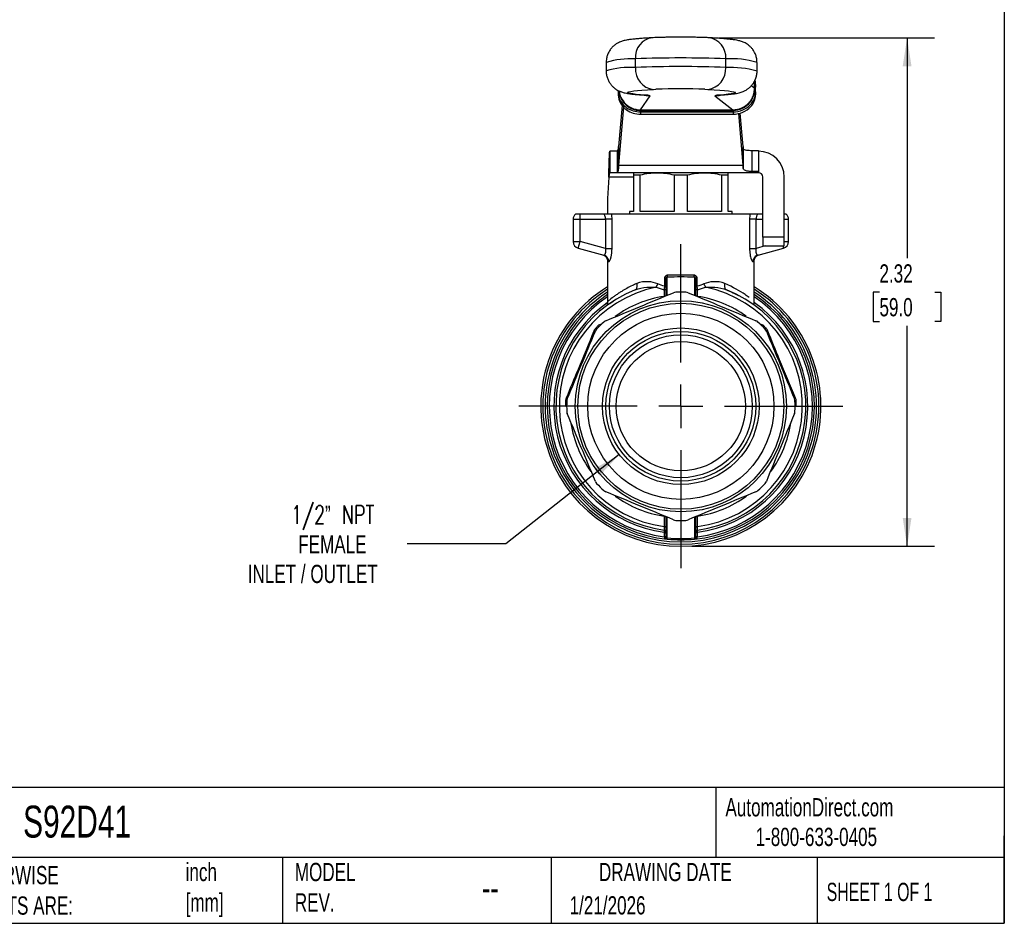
# Model space of a CAD drawing. Header units: inches. Extents: x 0.2 to 10.8, y 0.2 to 8.2.
# Tile 9 of 13: x 6.3 to 10.8, y 0.2 to 4.4. Entities that reach past the tile are written whole.
import ezdxf

# ---------------------------------------------------------------- set-up
doc = ezdxf.new("R2010")
doc.units = ezdxf.units.IN
doc.header["$MEASUREMENT"] = 0
doc.linetypes.add('SLD-Center', pattern=[0.75, 0.6, -0.05, 0.05, -0.05])
doc.linetypes.add('SLD-Solid', pattern=[0])
doc.layers.add('CENTER', color=40, linetype='SLD-Center')
doc.layers.add('DIMENSIONS', color=140, linetype='SLD-Solid', lineweight=25)
doc.layers.add('TEXT', color=140, linetype='SLD-Solid', lineweight=25)
doc.styles.add('SLDTEXTSTYLE0', font='TXT', dxfattribs={"width": 0.7})
doc.styles.add('SLDTEXTSTYLE1', font='TXT', dxfattribs={"width": 0.65})
doc.styles.add('SLDTEXTSTYLE2', font='TXT', dxfattribs={"width": 0.7, "bigfont": 'bigfont'})
doc.dimstyles.new('SLDDIMSTYLE0', dxfattribs={"dimtxt": 0.084961, "dimasz": 0.13, "dimexe": 0, "dimexo": 0.0625, "dimgap": 0.02124, "dimtad": 0, "dimtih": 1, "dimtoh": 1, "dimrnd": 1e-09, "dimzin": 12, "dimdsep": 46, "dimtxsty": 'SLDTEXTSTYLE0', "dimsah": 1, "dimcen": 0.09, "dimadec": 0, "dimazin": 3, "dimtfac": 1, "dimtofl": 0, "dimtmove": 0, "dimatfit": 3, "dimfxl": 0, "dimfrac": 2, "dimtolj": 1, "dimtzin": 12, "dimarcsym": 0})
doc.dimstyles.new('SLDDIMSTYLE1', dxfattribs={"dimtxt": 0.084961, "dimasz": 0.13, "dimexe": 0, "dimexo": 0.0625, "dimgap": 0.02124, "dimtad": 0, "dimtih": 1, "dimtoh": 1, "dimrnd": 1e-09, "dimzin": 12, "dimdsep": 46, "dimtxsty": 'SLDTEXTSTYLE0', "dimsah": 1, "dimcen": 0, "dimadec": 0, "dimazin": 3, "dimtfac": 1, "dimtofl": 0, "dimtmove": 0, "dimatfit": 3, "dimfxl": 0, "dimfrac": 2, "dimtolj": 1, "dimtzin": 12, "dimarcsym": 0})

# ---------------------------------------------------------------- blocks, each defined once
blk = doc.blocks.new('_D_4')
at = {"layer": 'DIMENSIONS'}
for p, q in [((8.9913, 2.391), (8.4725, 1.9831)), ((8.4725, 1.9831), (8.0231, 1.9831))]:
    blk.add_line(p, q, dxfattribs=at)
blk.add_solid([(8.9913, 2.391), (8.8768, 2.3264), (8.9015, 2.2949)], dxfattribs=at)
at = {"layer": 'DIMENSIONS', "attachment_point": 1}
for s, insert, char_height, style in [('1/2” NPT', (7.4924, 2.158), 0.08333, 'SLDTEXTSTYLE2'), ('FEMALE', (7.5248, 2.023), 0.08333, 'SLDTEXTSTYLE0'), ('INLET / OUTLET', (7.294, 1.8879), 0.083333, 'SLDTEXTSTYLE0')]:
    blk.add_mtext(s, dxfattribs=dict(at, insert=insert, char_height=char_height, style=style))
blk = doc.blocks.new('_D_5')
at = {"layer": 'DIMENSIONS'}
for p, q in [((9.4455, 4.2956), (10.431, 4.2956)), ((10.306, 4.2956), (10.306, 3.288)), ((10.1797, 3.1339), (10.1512, 3.1339)), ((10.1512, 3.1339), (10.1512, 2.9989)), ((10.4322, 3.1339), (10.4607, 3.1339)), ((10.4607, 3.1339), (10.4607, 2.9989)), ((10.1512, 2.9989), (10.1797, 2.9989)), ((10.306, 1.9723), (10.306, 2.9799)), ((10.4607, 2.9989), (10.4322, 2.9989)), ((9.3225, 1.9723), (10.431, 1.9723))]:
    blk.add_line(p, q, dxfattribs=at)
for points in [[(10.306, 4.2956), (10.286, 4.1656), (10.326, 4.1656)], [(10.306, 1.9723), (10.326, 2.1023), (10.286, 2.1023)]]:
    blk.add_solid(points, dxfattribs=at)
at = {"layer": 'DIMENSIONS', "char_height": 0.08333, "attachment_point": 1, "style": 'SLDTEXTSTYLE0'}
for s, insert in [('2.32', (10.1797, 3.2604)), ('59.0', (10.1797, 3.1063))]:
    blk.add_mtext(s, dxfattribs=dict(at, insert=insert))
blk = doc.blocks.new('SW_CENTERMARKSYMBOL_0')
at = {"layer": 'CENTER', "color": 0}
for p, q in [((0, 0.2), (0, 0.7398)), ((0, 0), (0, 0.1)), ((-0.2, 0), (-0.7398, 0)), ((0, 0), (-0.1, 0)), ((0, 0), (0, -0.1)), ((0, 0), (0.1, 0)), ((0.2, 0), (0.7398, 0)), ((0, -0.2), (0, -0.7398))]:
    blk.add_line(p, q, dxfattribs=at)

msp = doc.modelspace()

# ---------------------------------------------------------------- linework, layer by layer
for p, q in [((8.9314, 4.183), (8.9314, 4.1436)), ((9.0648, 4.1596), (9.0648, 4.199)), ((9.4775, 4.1598), (9.4775, 4.1991)), ((9.6204, 4.1433), (9.6204, 4.1826)), ((9.6087, 4.0648), (9.6087, 4.0972)), ((9.6104, 4.0632), (9.6104, 4.1025)), ((8.9868, 4.0542), (8.9867, 4.0347)), ((8.9871, 4.0541), (8.987, 4.0446)), ((8.9875, 4.0539), (8.987, 4.0446)), ((9.1478, 4.0594), (9.1588, 4.06)), ((9.3827, 4.0601), (9.3955, 4.0595)), ((9.6087, 4.0648), (9.5941, 4.0761)), ((9.6087, 4.0648), (9.6104, 4.0632)), ((9.614, 4.069), (9.613, 4.0745)), ((9.6138, 4.0746), (9.6131, 4.0844)), ((9.6131, 4.0448), (9.6133, 4.0789)), ((9.6133, 4.0789), (9.614, 4.069)), ((9.6138, 4.035), (9.614, 4.069)), ((8.987, 4.0446), (8.9867, 4.0347)), ((9.0876, 3.9663), (9.1327, 4.03)), ((9.1048, 4.0335), (9.1116, 4.0333)), ((9.4278, 4.0301), (9.5102, 3.9664)), ((9.4541, 4.0336), (9.447, 4.0334)), ((9.6131, 4.0448), (9.6138, 4.035)), ((9.0037, 3.9857), (8.9881, 3.7985)), ((9.0103, 3.9793), (8.9881, 3.7133)), ((9.0876, 3.9663), (9.5102, 3.9664)), ((9.0876, 3.9663), (9.0881, 3.9634)), ((9.0881, 3.9634), (9.5107, 3.9635)), ((9.5102, 3.9664), (9.5107, 3.9635)), ((9.0883, 3.9566), (9.5109, 3.9567)), ((9.0883, 3.9566), (9.0884, 3.9463)), ((9.0884, 3.9463), (9.511, 3.9464)), ((9.5109, 3.9567), (9.511, 3.9464)), ((9.5569, 3.7133), (9.5372, 3.9499)), ((9.5569, 3.7985), (9.5441, 3.9517)), ((8.9871, 3.7896), (8.9871, 3.6989)), ((8.9881, 3.7985), (8.9881, 3.7133)), ((9.5569, 3.7133), (9.5569, 3.7985)), ((9.5579, 3.7896), (9.5579, 3.6989)), ((9.5973, 3.7808), (9.5973, 3.6845)), ((9.5973, 3.7808), (9.6268, 3.7808)), ((9.6268, 3.7808), (9.6268, 3.7774)), ((8.9483, 3.7774), (8.9483, 3.679)), ((8.9828, 3.7774), (8.9483, 3.7774)), ((8.9828, 3.679), (8.9828, 3.7774)), ((9.6268, 3.7774), (9.6268, 3.737)), ((9.6268, 3.737), (9.6268, 3.6845)), ((8.9881, 3.7133), (9.5569, 3.7133)), ((8.9431, 3.6593), (8.9378, 3.561)), ((9.056, 3.6593), (8.9431, 3.6593)), ((8.9828, 3.679), (8.9483, 3.679)), ((9.6268, 3.679), (8.9828, 3.679)), ((9.056, 3.6687), (9.056, 3.5018)), ((9.056, 3.6687), (9.0868, 3.6687)), ((9.0868, 3.5018), (9.0868, 3.6687)), ((9.2416, 3.6687), (9.2416, 3.5018)), ((9.2416, 3.6687), (9.3034, 3.6687)), ((9.3034, 3.5018), (9.3034, 3.6687)), ((9.4581, 3.6687), (9.4581, 3.5018)), ((9.4581, 3.6687), (9.489, 3.6687)), ((9.489, 3.5018), (9.489, 3.6687)), ((9.6268, 3.6845), (9.5973, 3.6845)), ((9.6268, 3.6824), (9.6268, 3.6845)), ((9.6268, 3.6824), (9.6268, 3.679)), ((9.6465, 3.3838), (9.6465, 3.6593)), ((9.7449, 3.3838), (9.7449, 3.6593)), ((8.9378, 3.561), (8.9378, 3.49)), ((8.7804, 3.4664), (8.7804, 3.3646)), ((8.7804, 3.4664), (8.8119, 3.4664)), ((8.8119, 3.49), (8.791, 3.49)), ((8.8119, 3.4664), (8.8119, 3.49)), ((8.9216, 3.49), (8.8119, 3.49)), ((8.8119, 3.3646), (8.8119, 3.4664)), ((8.8119, 3.4664), (8.9287, 3.4664)), ((8.9287, 3.4664), (8.9287, 3.3333)), ((9.5882, 3.49), (8.9568, 3.49)), ((8.9583, 3.3333), (8.9583, 3.4664)), ((9.0382, 3.5018), (9.0382, 3.49)), ((9.056, 3.5018), (9.0382, 3.5018)), ((9.2416, 3.5018), (9.0868, 3.5018)), ((9.4581, 3.5018), (9.3034, 3.5018)), ((9.5067, 3.5018), (9.489, 3.5018)), ((9.5067, 3.49), (9.5067, 3.5018)), ((9.5867, 3.4664), (9.5867, 3.3333)), ((9.6163, 3.3333), (9.6163, 3.4664)), ((9.6163, 3.4664), (9.6465, 3.4664)), ((9.6465, 3.49), (9.6234, 3.49)), ((9.7539, 3.49), (9.7449, 3.49)), ((9.7449, 3.4664), (9.7646, 3.4664)), ((9.7646, 3.3646), (9.7646, 3.4664)), ((9.7449, 3.3838), (9.6465, 3.3838)), ((9.6465, 3.3838), (9.6465, 3.3445)), ((9.7449, 3.3445), (9.7449, 3.3838)), ((8.7804, 3.3646), (8.8119, 3.3646)), ((8.8037, 3.3341), (8.8119, 3.3646)), ((8.8037, 3.3341), (8.92, 3.303)), ((8.9287, 3.3333), (8.8119, 3.3646)), ((9.6581, 3.3445), (9.6163, 3.3333)), ((9.625, 3.303), (9.7413, 3.3341)), ((9.6465, 3.3445), (9.7449, 3.3445)), ((9.7385, 3.3445), (9.7413, 3.3341)), ((9.7449, 3.3646), (9.7646, 3.3646)), ((8.9378, 3.274), (8.9378, 3.0885)), ((9.6071, 3.0885), (9.6071, 3.274)), ((9.1975, 3.1942), (9.1975, 3.1605)), ((9.2036, 3.1942), (9.2036, 3.1162)), ((9.2107, 3.1191), (9.2107, 3.2038)), ((9.3343, 3.2038), (9.3343, 3.1191)), ((9.3414, 3.1162), (9.3414, 3.1942)), ((9.3475, 3.1605), (9.3475, 3.1942)), ((9.6073, 3.0745), (9.6073, 3.0747)), ((9.2036, 2.1079), (9.2036, 2.0159)), ((9.2107, 2.0091), (9.2107, 2.105)), ((9.3343, 2.105), (9.3343, 2.0091)), ((9.3414, 2.0159), (9.3414, 2.1079))]:
    msp.add_line(p, q)
at = {"flags": 128}
for points in [[(9.1116, 4.0333), (9.0881, 4.0351), (9.0685, 4.0369), (9.0528, 4.0388), (9.0411, 4.0407), (9.0335, 4.0426), (9.03, 4.0446), (9.0307, 4.0465), (9.0355, 4.0485), (9.0443, 4.0504), (9.0573, 4.0523), (9.0742, 4.0542), (9.095, 4.056), (9.1196, 4.0578), (9.1478, 4.0594)], [(9.3955, 4.0595), (9.4247, 4.0579), (9.4503, 4.0561), (9.4722, 4.0543), (9.4902, 4.0525), (9.5043, 4.0506), (9.5143, 4.0487), (9.5202, 4.0467), (9.522, 4.0448), (9.5196, 4.0428), (9.5131, 4.0409), (9.5026, 4.039), (9.488, 4.0371), (9.4694, 4.0352), (9.447, 4.0334)], [(9.1069, 4.0335), (9.1135, 4.0319), (9.1327, 4.03)], [(9.4278, 4.0301), (9.447, 4.0321), (9.4583, 4.0351)], [(9.1964, 2.037), (9.1964, 2.0265), (9.1964, 2.0183)], [(9.3485, 2.0183), (9.3485, 2.0288), (9.3485, 2.037)]]:
    msp.add_lwpolyline(points, dxfattribs=at)
for radius in [0.4823, 0.4705, 0.4252, 0.3577, 0.3422, 0.3264, 0.2953]:
    msp.add_circle((9.2725, 2.612), radius)
for centre, radius, start, end in [((9.1547, 4.2061), 0.0902, 97.7768, 184.4877), ((9.388, 4.2067), 0.0898, 355.1959, 81.9448), ((9.0467, 3.7857), 0.4137, 87.5016, 106.1931), ((9.2729, -0.9177), 5.1209, 87.7109, 92.33), ((9.5, 3.7681), 0.4317, 73.8102, 92.9945), ((9.0419, 3.7866), 0.3737, 86.4922, 107.202), ((9.1586, 4.1529), 0.0941, 175.9054, 263.4269), ((9.2729, -0.9484), 5.1123, 87.7069, 92.3339), ((9.3839, 4.1526), 0.0938, 277.0639, 4.3823), ((9.495, 3.6848), 0.4753, 74.6982, 92.1072), ((9.2728, 0.7392), 3.3227, 88.1061, 91.9677), ((9.1151, 3.986), 0.0475, 68.1664, 94.2605), ((9.4429, 3.9997), 0.034, 83.0058, 116.3703), ((9.6268, 3.6593), 0.1181, 0, 90), ((9.6268, 3.6593), 0.0197, 0, 90), ((8.8119, 3.4664), 0.0315, 131.4096, 180), ((9.7331, 3.4664), 0.0315, 0, 48.5904), ((8.8119, 3.3646), 0.0315, 180, 255), ((9.7331, 3.3646), 0.0315, 285, 0), ((9.2725, 2.612), 0.6398, 121.5389, 270), ((9.2725, 2.612), 0.5551, 101.6898, 262.107), ((9.2725, 2.612), 0.6398, 270, 58.4611), ((9.2725, 2.612), 0.5551, 277.893, 78.3102), ((9.2725, 2.612), 0.6305, 122.0548, 270), ((9.2725, 2.612), 0.6195, 122.6987, 270), ((9.2725, 2.612), 0.6102, 123.2564, 264.1856), ((9.2725, 2.612), 0.601, 123.8351, 262.7473), ((9.2725, 2.612), 0.5709, 111.3996, 262.3771), ((9.2725, 2.612), 0.5079, 98.6269, 126.1175), ((9.2725, 2.612), 0.5217, 87.4889, 92.5111), ((9.2725, 2.612), 0.6305, 270, 57.9452), ((9.2725, 2.612), 0.6195, 270, 57.3013), ((9.2725, 2.612), 0.6102, 275.8144, 56.7436), ((9.2725, 2.612), 0.5709, 277.6229, 68.6004), ((9.2725, 2.612), 0.601, 277.2527, 56.1649), ((9.2725, 2.612), 0.5079, 53.9883, 81.3731), ((9.2725, 2.612), 0.5801, 125.459, 262.4677), ((9.2725, 2.612), 0.5801, 277.5323, 54.6246), ((9.2725, 2.612), 0.5276, 135.9743, 137.5111), ((9.2725, 2.612), 0.5217, 132.4889, 137.5111), ((9.2725, 2.612), 0.5217, 42.4889, 47.5111), ((9.2725, 2.612), 0.5276, 42.4889, 44.0257), ((9.2725, 2.612), 0.5276, 177.4889, 178.6726), ((9.2725, 2.612), 0.5217, 177.4889, 182.5111), ((9.2725, 2.612), 0.5217, 357.4889, 2.5111), ((9.2725, 2.612), 0.5276, 1.3274, 2.5111), ((9.2725, 2.612), 0.5079, 188.8458, 215.9234), ((9.2725, 2.612), 0.5079, 324.0831, 351.2031), ((9.2725, 2.612), 0.5217, 222.4889, 227.5111), ((9.2725, 2.612), 0.5217, 312.4889, 317.5111), ((9.2725, 2.612), 0.5079, 233.8348, 261.3731), ((9.2725, 2.612), 0.5079, 278.6269, 306.1175), ((9.2725, 2.612), 0.5217, 267.4889, 272.5111)]:
    msp.add_arc(centre, radius, start, end)
for points, knots in [([(9.1424, 4.2954), (9.1375, 4.2952), (9.123, 4.2943), (9.1012, 4.2929), (9.0777, 4.2911), (9.0567, 4.2891), (9.0374, 4.2868), (9.0227, 4.2844), (9.0102, 4.2814), (9.0013, 4.2787), (8.9926, 4.2753), (8.983, 4.2706), (8.9725, 4.264), (8.9617, 4.255), (8.9513, 4.2434), (8.9423, 4.2294), (8.9357, 4.2135), (8.9318, 4.1978), (8.9318, 4.1875), (8.9318, 4.183)], [0, 0, 0, 0, 0.053319, 0.157087, 0.261867, 0.368996, 0.481069, 0.607135, 0.666244, 0.705442, 0.740094, 0.771869, 0.803113, 0.83492, 0.868223, 0.902686, 0.937835, 0.973352, 1, 1, 1, 1]), ([(9.2272, 4.2977), (9.2249, 4.2977), (9.215, 4.2976), (9.1986, 4.2973), (9.1786, 4.2969), (9.1607, 4.2963), (9.1491, 4.2958), (9.1434, 4.2955), (9.1424, 4.2954)], [0, 0, 0, 0, 0.067322, 0.286998, 0.507837, 0.730833, 0.95311, 1, 1, 1, 1]), ([(9.322, 4.2977), (9.3188, 4.2977), (9.3082, 4.2978), (9.2893, 4.298), (9.2659, 4.298), (9.245, 4.2979), (9.2323, 4.2978), (9.2272, 4.2977)], [0, 0, 0, 0, 0.107205, 0.349381, 0.591002, 0.832534, 1, 1, 1, 1]), ([(9.4007, 4.2955), (9.3981, 4.2957), (9.3903, 4.296), (9.3756, 4.2966), (9.3558, 4.2971), (9.3379, 4.2975), (9.3262, 4.2976), (9.322, 4.2977)], [0, 0, 0, 0, 0.125767, 0.381747, 0.627084, 0.867073, 1, 1, 1, 1]), ([(9.6202, 4.1827), (9.62, 4.1883), (9.6196, 4.1998), (9.615, 4.2162), (9.6081, 4.2314), (9.5995, 4.2443), (9.5898, 4.2548), (9.5798, 4.2632), (9.5702, 4.2694), (9.5612, 4.2741), (9.5529, 4.2775), (9.5449, 4.2801), (9.5365, 4.2823), (9.5262, 4.2845), (9.5127, 4.2866), (9.4954, 4.2887), (9.4742, 4.2907), (9.4502, 4.2926), (9.4253, 4.2942), (9.408, 4.2951), (9.4007, 4.2955)], [0, 0, 0, 0, 0.0325395, 0.0670992, 0.0998267, 0.1310156, 0.1608188, 0.1893697, 0.217144, 0.24542, 0.2756691, 0.3105088, 0.353748, 0.4120645, 0.5021915, 0.6108761, 0.7129872, 0.8212173, 0.9247595, 1, 1, 1, 1]), ([(8.9318, 4.1437), (8.9317, 4.1416), (8.9312, 4.1334), (8.9339, 4.1195), (8.9394, 4.1032), (8.9472, 4.089), (8.9564, 4.0771), (8.9663, 4.0675), (8.9762, 4.0601), (8.9856, 4.0546), (8.9942, 4.0506), (9.0023, 4.0476), (9.0103, 4.0451), (9.0193, 4.043), (9.0317, 4.0407), (9.0475, 4.0385), (9.0677, 4.0364), (9.0867, 4.0348), (9.0998, 4.0338), (9.1048, 4.0335)], [0, 0, 0, 0, 0.014818, 0.057916, 0.098494, 0.137048, 0.173846, 0.209032, 0.242871, 0.276303, 0.311057, 0.349392, 0.394992, 0.453512, 0.536225, 0.679407, 0.805406, 0.925309, 1, 1, 1, 1]), ([(9.4542, 4.0336), (9.4582, 4.0339), (9.4704, 4.0348), (9.4886, 4.0365), (9.5084, 4.0386), (9.5242, 4.041), (9.537, 4.0436), (9.5471, 4.0464), (9.5559, 4.0496), (9.5652, 4.0537), (9.5754, 4.0596), (9.5861, 4.0677), (9.5968, 4.0783), (9.6064, 4.0915), (9.614, 4.1068), (9.6188, 4.1236), (9.6208, 4.1361), (9.6203, 4.1427), (9.6202, 4.1434)], [0, 0, 0, 0, 0.064722, 0.19432, 0.327573, 0.472497, 0.569608, 0.626391, 0.670157, 0.70953, 0.7474, 0.78545, 0.825126, 0.866429, 0.908749, 0.951636, 0.994799, 1, 1, 1, 1]), ([(8.9894, 4.053), (8.9896, 4.0498), (8.9903, 4.0402), (8.9957, 4.0247), (9.0047, 4.0073), (9.0171, 3.9921), (9.0322, 3.9796), (9.0496, 3.9704), (9.0685, 3.9645), (9.0816, 3.9638), (9.0881, 3.9634)], [0, 0, 0, 0, 0.064982, 0.198522, 0.332091, 0.465424, 0.598644, 0.732277, 0.866207, 1, 1, 1, 1]), ([(8.9914, 4.052), (8.9923, 4.0444), (8.9945, 4.025), (9.0064, 4.0092), (9.0137, 3.9996)], [0, 0, 0, 0, 0.389592, 1, 1, 1, 1]), ([(9.5107, 3.9635), (9.5405, 3.9635), (9.5923, 3.9885), (9.6104, 4.0408), (9.6104, 4.0632)], [0, 0, 0, 0, 0.897598, 1.570796, 1.570796, 1.570796, 1.570796]), ([(9.5841, 3.9998), (9.5854, 4.0013), (9.5881, 4.0044), (9.5917, 4.0094), (9.5949, 4.0146), (9.5979, 4.0198), (9.6004, 4.0253), (9.6027, 4.0308), (9.6045, 4.0364), (9.6061, 4.042), (9.6073, 4.0477), (9.6081, 4.0534), (9.6086, 4.0591), (9.6087, 4.0629), (9.6087, 4.0648)], [0, 0, 0, 0, 0.086853, 0.173065, 0.258636, 0.343567, 0.427858, 0.51151, 0.594521, 0.676894, 0.758628, 0.839723, 0.920181, 1, 1, 1, 1]), ([(8.9867, 4.0347), (8.9865, 4.0082), (9.001, 3.982), (9.0247, 3.9655), (9.0425, 3.9532), (9.0655, 3.9463), (9.0884, 3.9463)], [0, 0, 0, 0, 0.897598, 0.897598, 0.897598, 1.570796, 1.570796, 1.570796, 1.570796]), ([(8.987, 4.0446), (8.9869, 4.0182), (9.0013, 3.9921), (9.0249, 3.9757), (9.0426, 3.9634), (9.0654, 3.9565), (9.0883, 3.9566)], [0, 0, 0, 0, 0.897598, 0.897598, 0.897598, 1.570796, 1.570796, 1.570796, 1.570796]), ([(9.1048, 4.0335), (9.1064, 4.0334), (9.1099, 4.0331), (9.113, 4.0328), (9.1131, 4.0328), (9.1131, 4.0328)], [0, 0, 0, 0, 0.33666, 0.764904, 1, 1, 1, 1]), ([(9.4471, 4.033), (9.447, 4.033), (9.4467, 4.0329), (9.4483, 4.0332), (9.451, 4.0334), (9.4535, 4.0336), (9.4542, 4.0336)], [0, 0, 0, 0, 0.0216334, 0.3887942, 0.8454084, 1, 1, 1, 1]), ([(9.5109, 3.9567), (9.5413, 3.9567), (9.5715, 3.9693), (9.5906, 3.9898), (9.6049, 4.0052), (9.613, 4.025), (9.6131, 4.0448)], [-1.570796, -1.570796, -1.570796, -1.570796, -0.673198, -0.673198, -0.673198, 0, 0, 0, 0]), ([(9.511, 3.9464), (9.5416, 3.9464), (9.572, 3.9591), (9.5912, 3.9797), (9.6056, 3.9952), (9.6137, 4.0151), (9.6138, 4.035)], [-1.570796, -1.570796, -1.570796, -1.570796, -0.673198, -0.673198, -0.673198, 0, 0, 0, 0]), ([(9.0137, 3.9996), (9.0229, 3.9891), (9.0344, 3.9807), (9.0598, 3.9693), (9.0737, 3.9663), (9.0876, 3.9663)], [0, 0, 0, 0, 0.5, 0.5, 1, 1, 1, 1]), ([(9.5102, 3.9664), (9.5241, 3.9664), (9.538, 3.9694), (9.5634, 3.9809), (9.5749, 3.9893), (9.5841, 3.9998)], [0, 0, 0, 0, 0.5, 0.5, 1, 1, 1, 1]), ([(8.9828, 3.7774), (8.9835, 3.7774), (8.9842, 3.7784), (8.9856, 3.7825), (8.9863, 3.7856), (8.9871, 3.7896)], [0, 0, 0, 0, 0.0796034, 0.0796034, 0.1592069, 0.1592069, 0.1592069, 0.1592069]), ([(8.9871, 3.7896), (8.9872, 3.7909), (8.9874, 3.7923), (8.9878, 3.7953), (8.9879, 3.7968), (8.9881, 3.7985)], [0, 0, 0, 0, 0.02540212, 0.02540212, 0.05080423, 0.05080423, 0.05080423, 0.05080423]), ([(9.5579, 3.7896), (9.5582, 3.7879), (9.5597, 3.7864), (9.5646, 3.784), (9.5679, 3.7832), (9.5792, 3.7813), (9.5882, 3.7808), (9.5973, 3.7808)], [0, 0, 0, 0, 0.25, 0.25, 0.5, 0.5, 1, 1, 1, 1]), ([(8.9431, 3.6593), (8.9435, 3.6747), (8.9439, 3.6899), (8.9448, 3.7184), (8.9453, 3.7314), (8.9461, 3.7532), (8.9466, 3.762), (8.9472, 3.7711), (8.9474, 3.7734), (8.9479, 3.7766), (8.9481, 3.7774), (8.9483, 3.7774)], [0, 0, 0, 0, 0.11735, 0.11735, 0.2346383, 0.2346383, 0.3519265, 0.3519265, 0.412281, 0.412281, 0.4726362, 0.4726362, 0.4726362, 0.4726362]), ([(8.9871, 3.6989), (8.9863, 3.6923), (8.9856, 3.6873), (8.9842, 3.6807), (8.9835, 3.679), (8.9828, 3.679)], [0, 0, 0, 0, 0.129171, 0.129171, 0.258342, 0.258342, 0.258342, 0.258342]), ([(8.9881, 3.7133), (8.9879, 3.7106), (8.9878, 3.708), (8.9874, 3.7032), (8.9872, 3.7009), (8.9871, 3.6989)], [0, 0, 0, 0, 0.04124237, 0.04124237, 0.08248473, 0.08248473, 0.08248473, 0.08248473]), ([(9.5973, 3.6845), (9.5944, 3.6845), (9.5916, 3.6846), (9.5861, 3.6849), (9.5834, 3.6852), (9.576, 3.6862), (9.5718, 3.6871), (9.565, 3.6896), (9.5625, 3.6911), (9.559, 3.6947), (9.5581, 3.6966), (9.5579, 3.6989)], [0, 0, 0, 0, 0.125, 0.125, 0.25, 0.25, 0.5, 0.5, 0.75, 0.75, 1, 1, 1, 1]), ([(8.9483, 3.679), (8.9479, 3.679), (8.9475, 3.6785), (8.9466, 3.6765), (8.9461, 3.675), (8.9453, 3.6713), (8.9448, 3.6691), (8.9439, 3.6643), (8.9435, 3.6618), (8.9431, 3.6593)], [0, 0, 0, 0, 0.02011163, 0.02011163, 0.04021313, 0.04021313, 0.0603146, 0.0603146, 0.07992761, 0.07992761, 0.07992761, 0.07992761]), ([(8.9287, 3.4664), (8.9287, 3.4674), (8.9286, 3.4696), (8.9282, 3.4729), (8.9276, 3.4762), (8.9265, 3.48), (8.9248, 3.4844), (8.9231, 3.4878), (8.9219, 3.4896), (8.9216, 3.49)], [0, 0, 0, 0, 0.113832, 0.23291, 0.35787, 0.48926, 0.692503, 0.92249, 1, 1, 1, 1]), ([(8.9567, 3.49), (8.9554, 3.49), (8.9536, 3.49), (8.949, 3.49), (8.9462, 3.49), (8.9401, 3.49), (8.9367, 3.49), (8.9295, 3.49), (8.9256, 3.49), (8.9216, 3.49)], [0, 0, 0, 0, 0.25, 0.25, 0.5, 0.5, 0.75, 0.75, 1, 1, 1, 1]), ([(8.9583, 3.4664), (8.9561, 3.4664), (8.952, 3.4664), (8.9415, 3.4664), (8.9351, 3.4664), (8.9287, 3.4664)], [0, 0, 0, 0, 0.5, 0.5, 1, 1, 1, 1]), ([(9.6163, 3.4664), (9.6099, 3.4664), (9.6035, 3.4664), (9.593, 3.4664), (9.5889, 3.4664), (9.5867, 3.4664)], [0, 0, 0, 0, 0.5, 0.5, 1, 1, 1, 1]), ([(9.6234, 3.49), (9.6194, 3.49), (9.6156, 3.49), (9.6083, 3.49), (9.605, 3.49), (9.5957, 3.49), (9.5908, 3.49), (9.5882, 3.49)], [0, 0, 0, 0, 0.25, 0.25, 0.5, 0.5, 1, 1, 1, 1]), ([(9.6234, 3.49), (9.6231, 3.4896), (9.6218, 3.4876), (9.6198, 3.4836), (9.6178, 3.4778), (9.6165, 3.472), (9.6164, 3.4682), (9.6163, 3.4664)], [0, 0, 0, 0, 0.0776025, 0.3455686, 0.5872238, 0.8044865, 1, 1, 1, 1]), ([(8.92, 3.303), (8.9203, 3.3029), (8.9211, 3.3028), (8.9222, 3.303), (8.9233, 3.3035), (8.9244, 3.3042), (8.9253, 3.3052), (8.9262, 3.3063), (8.927, 3.3075), (8.9277, 3.3089), (8.9281, 3.3098), (8.9288, 3.3117), (8.9296, 3.3149), (8.9302, 3.3206), (8.93, 3.3269), (8.9291, 3.3311), (8.9287, 3.3333)], [0, 0, 0, 0, 0.068527, 0.133687, 0.195509, 0.254027, 0.309281, 0.361319, 0.410199, 0.45599, 0.498777, 0.499315, 0.624197, 0.747605, 0.872055, 1, 1, 1, 1]), ([(8.9287, 3.3333), (8.9351, 3.3333), (8.9415, 3.3333), (8.952, 3.3333), (8.9561, 3.3333), (8.9583, 3.3333)], [0, 0, 0, 0, 0.5, 0.5, 1, 1, 1, 1]), ([(8.9428, 3.2726), (8.9458, 3.2717), (8.9541, 3.2854), (8.9583, 3.3191), (8.9583, 3.3333)], [0, 0, 0, 0, 0.1442114, 0.25237, 0.25237, 0.25237, 0.25237]), ([(9.5867, 3.3333), (9.5867, 3.3238), (9.5881, 3.3048), (9.5946, 3.2788), (9.5999, 3.2719), (9.6021, 3.2726)], [0, 0, 0, 0, 0.0720895, 0.144179, 0.2523133, 0.2523133, 0.2523133, 0.2523133]), ([(9.5867, 3.3333), (9.5889, 3.3333), (9.593, 3.3333), (9.6035, 3.3333), (9.6099, 3.3333), (9.6163, 3.3333)], [0, 0, 0, 0, 0.5, 0.5, 1, 1, 1, 1]), ([(9.6163, 3.3333), (9.616, 3.3322), (9.6156, 3.33), (9.6151, 3.3268), (9.6149, 3.3237), (9.6149, 3.3206), (9.6151, 3.3178), (9.6154, 3.3151), (9.616, 3.3126), (9.6164, 3.311), (9.6171, 3.3092), (9.6182, 3.307), (9.6202, 3.3045), (9.6226, 3.3028), (9.6242, 3.3029), (9.625, 3.303)], [0, 0, 0, 0, 0.065183, 0.129011, 0.191772, 0.253769, 0.315317, 0.376739, 0.438356, 0.50049, 0.501569, 0.603362, 0.719968, 0.852034, 1, 1, 1, 1]), ([(8.9145, 3.3044), (8.9177, 3.3032), (8.9242, 3.3008), (8.9318, 3.2935), (8.9368, 3.2843), (8.9375, 3.2775), (8.9379, 3.274)], [0, 0, 0, 0, 0.250089, 0.5, 0.749912, 1, 1, 1, 1]), ([(9.6071, 3.274), (9.6075, 3.2775), (9.6081, 3.2843), (9.6132, 3.2935), (9.6208, 3.3008), (9.6272, 3.3032), (9.6305, 3.3044)], [0, 0, 0, 0, 0.250088, 0.5, 0.749911, 1, 1, 1, 1]), ([(9.2113, 3.2106), (9.2096, 3.2106), (9.2058, 3.2098), (9.1993, 3.2047), (9.1975, 3.1982), (9.1975, 3.1942)], [0, 0, 0, 0, 0.01318372, 0.03076202, 0.06152403, 0.06152403, 0.06152403, 0.06152403]), ([(9.2036, 3.1942), (9.2036, 3.1942), (9.203, 3.1942), (9.2008, 3.1942), (9.1992, 3.1942), (9.1975, 3.1942)], [0, 0, 0, 0, 0.5, 0.5, 1, 1, 1, 1]), ([(9.2036, 3.1942), (9.2036, 3.1967), (9.2045, 3.2007), (9.2078, 3.2036), (9.2098, 3.2039), (9.2107, 3.2038)], [0, 0, 0, 0, 0.03076202, 0.04834031, 0.06152403, 0.06152403, 0.06152403, 0.06152403]), ([(9.2107, 3.2038), (9.2109, 3.2046), (9.2112, 3.2067), (9.2113, 3.2094), (9.2113, 3.2106)], [0, 0, 0, 0, 0.571429, 1, 1, 1, 1]), ([(9.3343, 3.2038), (9.3341, 3.2044), (9.3338, 3.2063), (9.3336, 3.209), (9.3337, 3.2106)], [0, 0, 0, 0, 0.428571, 1, 1, 1, 1]), ([(9.3475, 3.1942), (9.3475, 3.1982), (9.3456, 3.2047), (9.3392, 3.2098), (9.3353, 3.2106), (9.3337, 3.2106)], [0, 0, 0, 0, 0.03074791, 0.04831815, 0.06149582, 0.06149582, 0.06149582, 0.06149582]), ([(9.3343, 3.2038), (9.3352, 3.2039), (9.3372, 3.2035), (9.3404, 3.2007), (9.3414, 3.1967), (9.3414, 3.1942)], [0, 0, 0, 0, 0.01317768, 0.03074791, 0.06149582, 0.06149582, 0.06149582, 0.06149582]), ([(9.3414, 3.1942), (9.3414, 3.1942), (9.3428, 3.1942), (9.346, 3.1942), (9.3475, 3.1942)], [0, 0, 0, 0, 0.571429, 1, 1, 1, 1]), ([(9.0716, 3.1729), (9.0647, 3.1698), (9.0484, 3.1625), (9.0251, 3.1504), (9.0044, 3.1384), (8.9901, 3.1292), (8.9809, 3.1231), (8.9742, 3.1184), (8.9682, 3.1142), (8.9629, 3.1103), (8.9561, 3.1052), (8.949, 3.0996), (8.9432, 3.0948), (8.9397, 3.0922), (8.938, 3.0907), (8.938, 3.0907), (8.938, 3.0907)], [0, 0, 0, 0, 0.086671, 0.203849, 0.32521, 0.408009, 0.456013, 0.502356, 0.54705, 0.590104, 0.631532, 0.728044, 0.814753, 0.883633, 0.951676, 1, 1, 1, 1]), ([(9.0642, 3.1436), (9.0806, 3.15), (9.1122, 3.157), (9.1461, 3.1572), (9.16, 3.1557)], [-0.3031719, -0.3031719, -0.3031719, -0.3031719, -0.1299308, 0, 0, 0, 0]), ([(9.1668, 3.1711), (9.1529, 3.1769), (9.119, 3.184), (9.0875, 3.1797), (9.0716, 3.1729)], [-0.3031719, -0.3031719, -0.3031719, -0.3031719, -0.1732411, 0, 0, 0, 0]), ([(9.2036, 3.1605), (9.2036, 3.1605), (9.2022, 3.1605), (9.199, 3.1605), (9.1975, 3.1605)], [0, 0, 0, 0, 0.571429, 1, 1, 1, 1]), ([(9.3414, 3.1605), (9.3414, 3.1605), (9.342, 3.1605), (9.3442, 3.1605), (9.3458, 3.1605), (9.3475, 3.1605)], [0, 0, 0, 0, 0.5, 0.5, 1, 1, 1, 1]), ([(9.4734, 3.1729), (9.4575, 3.1797), (9.4259, 3.184), (9.3921, 3.1769), (9.3782, 3.1711)], [-0.3031719, -0.3031719, -0.3031719, -0.3031719, -0.1299308, 0, 0, 0, 0]), ([(9.385, 3.1557), (9.3989, 3.1572), (9.4327, 3.157), (9.4643, 3.15), (9.4808, 3.1436)], [-0.3031719, -0.3031719, -0.3031719, -0.3031719, -0.1732411, 0, 0, 0, 0]), ([(9.5845, 3.1083), (9.5791, 3.1124), (9.5524, 3.1317), (9.5112, 3.1566), (9.4734, 3.1729)], [0.9050113, 0.9050113, 0.9050113, 0.9050113, 1.0342986, 1.4480181, 1.4480181, 1.4480181, 1.4480181]), ([(8.9294, 3.0026), (8.9839, 3.0252), (9.034, 3.0459), (9.1343, 3.0875), (9.1844, 3.1083), (9.239, 3.1308)], [0, 0, 0, 0, 0.5, 0.5, 1, 1, 1, 1]), ([(9.2036, 3.1479), (9.2036, 3.147), (9.2023, 3.1451), (9.1985, 3.1441), (9.1963, 3.144)], [0, 0, 0, 0, 0.428571, 1, 1, 1, 1]), ([(9.2036, 3.1181), (9.2036, 3.117), (9.2018, 3.115), (9.198, 3.1142), (9.1963, 3.1142)], [0, 0, 0, 0, 0.571429, 1, 1, 1, 1]), ([(9.306, 3.1308), (9.3605, 3.1083), (9.4106, 3.0875), (9.511, 3.0459), (9.5611, 3.0252), (9.6156, 3.0026)], [0, 0, 0, 0, 0.5, 0.5, 1, 1, 1, 1]), ([(9.3414, 3.1479), (9.3414, 3.1468), (9.3432, 3.1448), (9.347, 3.144), (9.3487, 3.144)], [0, 0, 0, 0, 0.571429, 1, 1, 1, 1]), ([(9.3414, 3.1181), (9.3414, 3.1172), (9.3427, 3.1153), (9.3464, 3.1143), (9.3487, 3.1142)], [0, 0, 0, 0, 0.428571, 1, 1, 1, 1]), ([(9.4781, 3.1451), (9.4896, 3.1403), (9.5106, 3.1314), (9.5282, 3.1223), (9.5361, 3.1182)], [0, 0, 0, 0, 0.5487, 1, 1, 1, 1]), ([(8.9379, 3.0905), (8.9379, 3.0901), (8.9379, 3.0894), (8.9378, 3.0877), (8.9376, 3.0858), (8.9373, 3.0838), (8.9367, 3.081), (8.9361, 3.0783), (8.9363, 3.0764), (8.9383, 3.0764), (8.9435, 3.0791), (8.9514, 3.0842), (8.9594, 3.0894), (8.963, 3.0917)], [0, 0, 0, 0, 0.00663, 0.01377, 0.031152, 0.054408, 0.084519, 0.167066, 0.281153, 0.428069, 0.60895, 0.824586, 1, 1, 1, 1]), ([(9.6073, 3.0786), (9.6073, 3.0786), (9.6073, 3.08), (9.6072, 3.0853), (9.6071, 3.0903)], [0, 0, 0, 0, 0.045844, 1, 1, 1, 1]), ([(9.6476, 2.9746), (9.6476, 2.9746), (9.6485, 2.9755), (9.6507, 2.9776), (9.6518, 2.9787)], [0, 0, 0, 0, 0.571429, 1, 1, 1, 1]), ([(8.8755, 2.9558), (8.8518, 2.898), (8.8094, 2.7951), (8.7668, 2.6929), (8.7487, 2.6497)], [0, 0, 0, 0, 0.488876, 0.855533, 0.855533, 0.855533, 0.855533]), ([(8.7537, 2.6456), (8.7763, 2.7001), (8.797, 2.7502), (8.8386, 2.8506), (8.8594, 2.9007), (8.8819, 2.9552)], [0, 0, 0, 0, 0.5, 0.5, 1, 1, 1, 1]), ([(8.8819, 2.9552), (8.8818, 2.9549), (8.8806, 2.9546), (8.8775, 2.9552), (8.8755, 2.9558)], [0, 0, 0, 0, 0.428571, 1, 1, 1, 1]), ([(8.8878, 2.9644), (8.8878, 2.9644), (8.8869, 2.9653), (8.8846, 2.9674), (8.8835, 2.9684)], [0, 0, 0, 0, 0.571429, 1, 1, 1, 1]), ([(9.663, 2.9552), (9.6632, 2.9548), (9.6647, 2.9546), (9.6679, 2.9554), (9.6695, 2.9558)], [0, 0, 0, 0, 0.571429, 1, 1, 1, 1]), ([(9.663, 2.9552), (9.6856, 2.9007), (9.7064, 2.8506), (9.7479, 2.7502), (9.7687, 2.7001), (9.7913, 2.6456)], [0, 0, 0, 0, 0.5, 0.5, 1, 1, 1, 1]), ([(9.7963, 2.6497), (9.7722, 2.7073), (9.7294, 2.81), (9.6873, 2.9125), (9.6695, 2.9558)], [0, 0, 0, 0, 0.488876, 0.855533, 0.855533, 0.855533, 0.855533]), ([(8.7451, 2.6243), (8.7451, 2.6228), (8.7452, 2.6198), (8.7469, 2.6143), (8.7489, 2.6099), (8.7512, 2.6081), (8.7513, 2.608)], [0, 0, 0, 0, 0.23786, 0.48461, 0.97, 1, 1, 1, 1]), ([(8.7454, 2.6352), (8.747, 2.6351), (8.7501, 2.635), (8.7513, 2.6349), (8.7513, 2.6349)], [0, 0, 0, 0, 0.428571, 1, 1, 1, 1]), ([(8.7487, 2.6497), (8.7506, 2.6487), (8.7532, 2.647), (8.7538, 2.6459), (8.7537, 2.6456)], [0, 0, 0, 0, 0.571429, 1, 1, 1, 1]), ([(9.7913, 2.6456), (9.7911, 2.6459), (9.7918, 2.647), (9.7944, 2.6487), (9.7963, 2.6497)], [0, 0, 0, 0, 0.428571, 1, 1, 1, 1]), ([(9.7936, 2.6349), (9.7936, 2.6349), (9.7949, 2.635), (9.798, 2.6351), (9.7995, 2.6352)], [0, 0, 0, 0, 0.571429, 1, 1, 1, 1]), ([(9.7936, 2.608), (9.7938, 2.6081), (9.796, 2.6099), (9.7981, 2.6143), (9.7998, 2.6198), (9.7999, 2.6228), (9.7999, 2.6243)], [0, 0, 0, 0, 0.03, 0.515391, 0.762187, 1, 1, 1, 1]), ([(8.8819, 2.2689), (8.8594, 2.3234), (8.8386, 2.3735), (8.797, 2.4739), (8.7763, 2.524), (8.7537, 2.5785)], [0, 0, 0, 0, 0.5, 0.5, 1, 1, 1, 1]), ([(9.7913, 2.5785), (9.7687, 2.524), (9.7479, 2.4739), (9.7064, 2.3735), (9.6856, 2.3234), (9.663, 2.2689)], [0, 0, 0, 0, 0.5, 0.5, 1, 1, 1, 1]), ([(9.239, 2.0933), (9.1844, 2.1158), (9.1343, 2.1366), (9.034, 2.1782), (8.9839, 2.1989), (8.9294, 2.2215)], [0, 0, 0, 0, 0.5, 0.5, 1, 1, 1, 1]), ([(9.6156, 2.2215), (9.5611, 2.1989), (9.511, 2.1782), (9.4106, 2.1366), (9.3605, 2.1158), (9.306, 2.0933)], [0, 0, 0, 0, 0.5, 0.5, 1, 1, 1, 1]), ([(9.2036, 2.106), (9.2036, 2.1069), (9.2023, 2.1088), (9.1985, 2.1098), (9.1963, 2.1099)], [0, 0, 0, 0, 0.428571, 1, 1, 1, 1]), ([(9.3487, 2.1099), (9.3464, 2.1098), (9.3427, 2.1088), (9.3414, 2.1069), (9.3414, 2.106)], [0, 0, 0, 0, 0.571429, 1, 1, 1, 1]), ([(9.2036, 2.0583), (9.2036, 2.0591), (9.2023, 2.0611), (9.1985, 2.0621), (9.1963, 2.0622)], [0, 0, 0, 0, 0.428571, 1, 1, 1, 1]), ([(9.2036, 2.0314), (9.2036, 2.0326), (9.2023, 2.0353), (9.1987, 2.0368), (9.1964, 2.037)], [0, 0, 0, 0, 0.428571, 1, 1, 1, 1]), ([(9.2036, 2.0384), (9.2036, 2.0403), (9.2029, 2.0422), (9.2004, 2.045), (9.1986, 2.046), (9.1968, 2.0462)], [0, 0, 0, 0, 0.5, 0.5, 1, 1, 1, 1]), ([(9.3487, 2.0622), (9.3465, 2.0621), (9.3427, 2.0611), (9.3414, 2.0591), (9.3414, 2.0583)], [0, 0, 0, 0, 0.571429, 1, 1, 1, 1]), ([(9.3482, 2.0462), (9.3463, 2.046), (9.3446, 2.045), (9.3421, 2.0422), (9.3414, 2.0403), (9.3414, 2.0384)], [0, 0, 0, 0, 0.5, 0.5, 1, 1, 1, 1]), ([(9.3414, 2.0314), (9.3414, 2.033), (9.3431, 2.0357), (9.3469, 2.0369), (9.3485, 2.037)], [0, 0, 0, 0, 0.571429, 1, 1, 1, 1]), ([(9.1964, 2.0183), (9.1986, 2.0182), (9.2023, 2.0167), (9.2036, 2.014), (9.2036, 2.0128)], [0, 0, 0, 0, 0.571429, 1, 1, 1, 1]), ([(9.1966, 2.0158), (9.1971, 2.0144), (9.1983, 2.0112), (9.202, 2.0076), (9.2054, 2.0067), (9.2072, 2.0062)], [0, 0, 0, 0, 0.280306, 0.613948, 1, 1, 1, 1]), ([(9.2107, 2.0091), (9.209, 2.0093), (9.2053, 2.0107), (9.2036, 2.014), (9.2036, 2.0159)], [0, 0, 0, 0, 0.428571, 1, 1, 1, 1]), ([(9.2107, 2.005), (9.2087, 2.0051), (9.2069, 2.0061), (9.2043, 2.0089), (9.2036, 2.0109), (9.2036, 2.0128)], [0, 0, 0, 0, 0.5, 0.5, 1, 1, 1, 1]), ([(9.3414, 2.0159), (9.3414, 2.014), (9.3397, 2.0107), (9.336, 2.0093), (9.3343, 2.0091)], [0, 0, 0, 0, 0.571429, 1, 1, 1, 1]), ([(9.3414, 2.0128), (9.3414, 2.0109), (9.3406, 2.0089), (9.3381, 2.0061), (9.3362, 2.0051), (9.3343, 2.005)], [0, 0, 0, 0, 0.5, 0.5, 1, 1, 1, 1]), ([(9.3362, 2.0057), (9.3386, 2.0062), (9.3426, 2.0072), (9.3467, 2.0112), (9.3478, 2.0144), (9.3484, 2.0158)], [0, 0, 0, 0, 0.448134, 0.748056, 1, 1, 1, 1]), ([(9.3414, 2.0128), (9.3414, 2.014), (9.3427, 2.0167), (9.3463, 2.0182), (9.3485, 2.0183)], [0, 0, 0, 0, 0.428571, 1, 1, 1, 1])]:
    msp.add_open_spline(points, degree=3, knots=knots)
for points in [[(9.6104, 4.1025), (9.6114, 4.1015), (9.6123, 4.0933), (9.6133, 4.0789)], [(9.6104, 4.0632), (9.6113, 4.0624), (9.6122, 4.056), (9.6131, 4.0448)], [(9.0881, 3.9634), (9.0881, 3.9625), (9.0882, 3.9601), (9.0883, 3.9566)], [(9.5107, 3.9635), (9.5108, 3.9626), (9.5108, 3.9602), (9.5109, 3.9567)], [(9.5569, 3.7985), (9.5572, 3.7952), (9.5576, 3.7922), (9.5579, 3.7896)], [(9.5579, 3.6989), (9.5576, 3.703), (9.5572, 3.7079), (9.5569, 3.7133)], [(9.056, 3.679), (9.056, 3.679), (9.056, 3.6757), (9.056, 3.6687)], [(9.0868, 3.6687), (9.1142, 3.6757), (9.1389, 3.679), (9.1642, 3.679)], [(9.1642, 3.679), (9.1895, 3.679), (9.2143, 3.6757), (9.2416, 3.6687)], [(9.3034, 3.6687), (9.3307, 3.6757), (9.3555, 3.679), (9.3808, 3.679)], [(9.3808, 3.679), (9.406, 3.679), (9.4308, 3.6757), (9.4581, 3.6687)], [(9.489, 3.6687), (9.489, 3.6757), (9.489, 3.679), (9.489, 3.679)], [(8.9583, 3.4664), (8.9583, 3.4745), (8.9577, 3.4825), (8.9567, 3.49)], [(9.5883, 3.49), (9.5873, 3.4825), (9.5867, 3.4745), (9.5867, 3.4664)], [(8.9428, 3.2726), (8.9429, 3.2795), (8.9384, 3.2932), (8.9265, 3.3012), (8.92, 3.303)], [(9.625, 3.303), (9.6185, 3.3012), (9.6066, 3.2932), (9.6021, 3.2795), (9.6021, 3.2726)], [(8.9379, 3.274), (8.9379, 3.274), (8.9395, 3.2735), (8.9428, 3.2726)], [(9.6021, 3.2726), (9.6055, 3.2735), (9.6071, 3.274), (9.6071, 3.274)], [(9.2107, 3.2038), (9.2514, 3.2042), (9.2936, 3.2042), (9.3343, 3.2038)], [(9.3337, 3.2106), (9.2934, 3.211), (9.2516, 3.211), (9.2113, 3.2106)], [(9.0642, 3.1436), (9.068, 3.145), (9.0737, 3.1526), (9.0733, 3.1661), (9.0716, 3.1729)], [(9.16, 3.1557), (9.1613, 3.158), (9.1637, 3.163), (9.1658, 3.1684), (9.1668, 3.1711)], [(9.16, 3.1557), (9.1716, 3.151), (9.1838, 3.1471), (9.1963, 3.144)], [(9.1975, 3.1605), (9.1869, 3.1634), (9.1766, 3.1669), (9.1668, 3.1711)], [(9.1975, 3.1605), (9.1971, 3.1547), (9.1967, 3.149), (9.1963, 3.144)], [(9.3782, 3.1711), (9.3683, 3.1669), (9.3581, 3.1634), (9.3475, 3.1605)], [(9.3487, 3.144), (9.3483, 3.149), (9.3478, 3.1547), (9.3475, 3.1605)], [(9.3487, 3.144), (9.3612, 3.1471), (9.3733, 3.151), (9.385, 3.1557)], [(9.3782, 3.1711), (9.3791, 3.1684), (9.3812, 3.163), (9.3837, 3.158), (9.385, 3.1557)], [(9.4734, 3.1729), (9.4717, 3.1661), (9.4713, 3.1526), (9.477, 3.145), (9.4808, 3.1436)], [(9.1963, 3.144), (9.1963, 3.1341), (9.1963, 3.1241), (9.1963, 3.1142)], [(9.2496, 3.1332), (9.2459, 3.133), (9.2423, 3.1322), (9.239, 3.1308)], [(9.306, 3.1308), (9.3026, 3.1322), (9.2991, 3.133), (9.2953, 3.1332)], [(9.3487, 3.1142), (9.3487, 3.1241), (9.3487, 3.1341), (9.3487, 3.144)], [(8.91, 2.9858), (8.904, 2.9858), (8.8976, 2.9833), (8.8932, 2.9787)], [(8.8974, 2.9746), (8.8974, 2.9746), (8.8957, 2.9762), (8.8932, 2.9787)], [(8.9294, 3.0026), (8.926, 3.0012), (8.9229, 2.9992), (8.9201, 2.9967)], [(9.6248, 2.9967), (9.6221, 2.9992), (9.619, 3.0012), (9.6156, 3.0026)], [(9.6518, 2.9787), (9.6474, 2.9833), (9.6409, 2.9858), (9.635, 2.9858)], [(8.8835, 2.9684), (8.8801, 2.9647), (8.8774, 2.9604), (8.8755, 2.9558)], [(8.8878, 2.9644), (8.8853, 2.9616), (8.8833, 2.9586), (8.8819, 2.9552)], [(9.6572, 2.9644), (9.6572, 2.9644), (9.6589, 2.966), (9.6615, 2.9684)], [(9.663, 2.9552), (9.6616, 2.9586), (9.6597, 2.9616), (9.6572, 2.9644)], [(9.6695, 2.9558), (9.6676, 2.9604), (9.6649, 2.9647), (9.6615, 2.9684)], [(8.7451, 2.6243), (8.7486, 2.6242), (8.751, 2.6241), (8.751, 2.6241)], [(8.7487, 2.6497), (8.7468, 2.6452), (8.7457, 2.6401), (8.7454, 2.6352)], [(8.7537, 2.6456), (8.7523, 2.6422), (8.7515, 2.6386), (8.7513, 2.6349)], [(9.7936, 2.6349), (9.7935, 2.6386), (9.7927, 2.6422), (9.7913, 2.6456)], [(9.794, 2.6241), (9.794, 2.6241), (9.7963, 2.6242), (9.7999, 2.6243)], [(9.7995, 2.6352), (9.7993, 2.6401), (9.7982, 2.6452), (9.7963, 2.6497)], [(8.7513, 2.5892), (8.7515, 2.5855), (8.7523, 2.5819), (8.7537, 2.5785)], [(9.7913, 2.5785), (9.7927, 2.5819), (9.7935, 2.5855), (9.7936, 2.5892)], [(8.8819, 2.2689), (8.8833, 2.2655), (8.8853, 2.2625), (8.8878, 2.2597)], [(9.6572, 2.2597), (9.6597, 2.2625), (9.6616, 2.2655), (9.663, 2.2689)], [(8.9201, 2.2274), (8.9229, 2.2249), (8.926, 2.2229), (8.9294, 2.2215)], [(9.6156, 2.2215), (9.619, 2.2229), (9.6221, 2.2249), (9.6248, 2.2274)], [(9.1963, 2.1099), (9.1963, 2.094), (9.1963, 2.0781), (9.1963, 2.0622)], [(9.239, 2.0933), (9.2423, 2.0919), (9.2459, 2.0911), (9.2496, 2.0909)], [(9.2953, 2.0909), (9.2991, 2.0911), (9.3026, 2.0919), (9.306, 2.0933)], [(9.3487, 2.0622), (9.3487, 2.0781), (9.3487, 2.094), (9.3487, 2.1099)], [(9.1963, 2.0622), (9.1964, 2.0574), (9.1967, 2.0492), (9.1968, 2.0462), (9.1968, 2.0462)], [(9.1968, 2.0462), (9.1968, 2.0462), (9.1966, 2.0428), (9.1964, 2.037)], [(9.3482, 2.0462), (9.3482, 2.0462), (9.3483, 2.0492), (9.3486, 2.0574), (9.3487, 2.0622)], [(9.3485, 2.037), (9.3483, 2.0428), (9.3482, 2.0462), (9.3482, 2.0462)], [(9.1964, 2.0183), (9.1964, 2.0175), (9.1965, 2.0167), (9.1966, 2.0158)], [(9.2037, 2.0116), (9.2033, 2.014), (9.2002, 2.0159), (9.1966, 2.0158)], [(9.2036, 2.0159), (9.2036, 2.0139), (9.2036, 2.0128), (9.2036, 2.0128)], [(9.2107, 2.005), (9.2106, 2.005), (9.2106, 2.0064), (9.2107, 2.0091)], [(9.3343, 2.0091), (9.2932, 2.005), (9.2517, 2.005), (9.2107, 2.0091)], [(9.2107, 2.005), (9.2517, 2.0008), (9.2932, 2.0008), (9.3343, 2.005)], [(9.3343, 2.0091), (9.3343, 2.0064), (9.3343, 2.005), (9.3343, 2.005)], [(9.3484, 2.0158), (9.3448, 2.0159), (9.3417, 2.014), (9.3413, 2.0116)], [(9.3414, 2.0128), (9.3414, 2.0128), (9.3414, 2.0139), (9.3414, 2.0159)], [(9.3484, 2.0158), (9.3485, 2.0167), (9.3485, 2.0175), (9.3485, 2.0183)]]:
    msp.add_open_spline(points, degree=3)
at = {"layer": 'TEXT'}
for p, q in [((10.75, 8.25), (10.75, 0.25)), ((10.75, 0.8711), (0.25, 0.8711)), ((9.4321, 0.8711), (9.4321, 0.55)), ((10.75, 0.25), (10.75, 0.65)), ((10.75, 0.55), (0.25, 0.55)), ((7.4528, 0.55), (7.4528, 0.25)), ((8.6797, 0.55), (8.6797, 0.25)), ((9.8956, 0.55), (9.8956, 0.25)), ((0.25, 0.25), (10.75, 0.25))]:
    msp.add_line(p, q, dxfattribs=at)

# ---------------------------------------------------------------- block references
at = {"layer": 'CENTER'}
msp.add_blockref('SW_CENTERMARKSYMBOL_0', (9.2725, 2.612), dxfattribs=at)

# ---------------------------------------------------------------- texts
at = {"layer": 'TEXT'}
for s, insert, char_height, attachment_point, style in [('AutomationDirect.com', (9.4762, 0.8219), 0.083333, 1, 'SLDTEXTSTYLE0'), ('S92D41', (6.268, 0.7875), 0.14583, 1, 'SLDTEXTSTYLE0'), ('1-800-633-0405', (9.6138, 0.6865), 0.083333, 1, 'SLDTEXTSTYLE0'), ('UNLESS OTHERWISE ^JSPECIFIED UNITS ARE:', (5.6248, 0.5117), 0.083333, 1, 'SLDTEXTSTYLE0'), ('inch^J[mm]', (7.0104, 0.5261), 0.08333, 1, 'SLDTEXTSTYLE0'), ('MODEL ^JREV.', (7.5092, 0.5261), 0.083333, 1, 'SLDTEXTSTYLE0'), ('DRAWING DATE', (9.2018, 0.5261), 0.083333, 2, 'SLDTEXTSTYLE0'), ('SHEET 1 OF 1', (9.9386, 0.4351), 0.083333, 1, 'SLDTEXTSTYLE1'), ('--', (8.3633, 0.4754), 0.125, 1, 'SLDTEXTSTYLE0'), ('1/21/2026', (8.7643, 0.3737), 0.08333, 1, 'SLDTEXTSTYLE0')]:
    msp.add_mtext(s, dxfattribs=dict(at, insert=insert, char_height=char_height, attachment_point=attachment_point, style=style))

# ---------------------------------------------------------------- dimensions: what is measured, and where the dimension line sits
at = {"layer": 'DIMENSIONS'}
dim = msp.add_linear_dim(base=(10.306, 1.9723), p1=(9.3955, 4.2956), p2=(9.2725, 1.9723), angle=90, dimstyle='SLDDIMSTYLE0', dxfattribs=at)
dim.commit()
dim.dimension.update_dxf_attribs({"geometry": '_D_5', "text_midpoint": (10.306, 3.1339), "dimtype": 160})
dim = msp.add_diameter_dim_2p(p1=(9.5536, 2.8331), p2=(8.9913, 2.391), text='1/2” NPT\\PFEMALE\\PINLET / OUTLET', dimstyle='SLDDIMSTYLE1', override={"dimpost": '<>'}, dxfattribs=at)
dim.commit()
dim.dimension.update_dxf_attribs({"geometry": '_D_4', "text_midpoint": (7.7427, 1.9831), "dimtype": 163})

doc.saveas('drawing.dxf')
